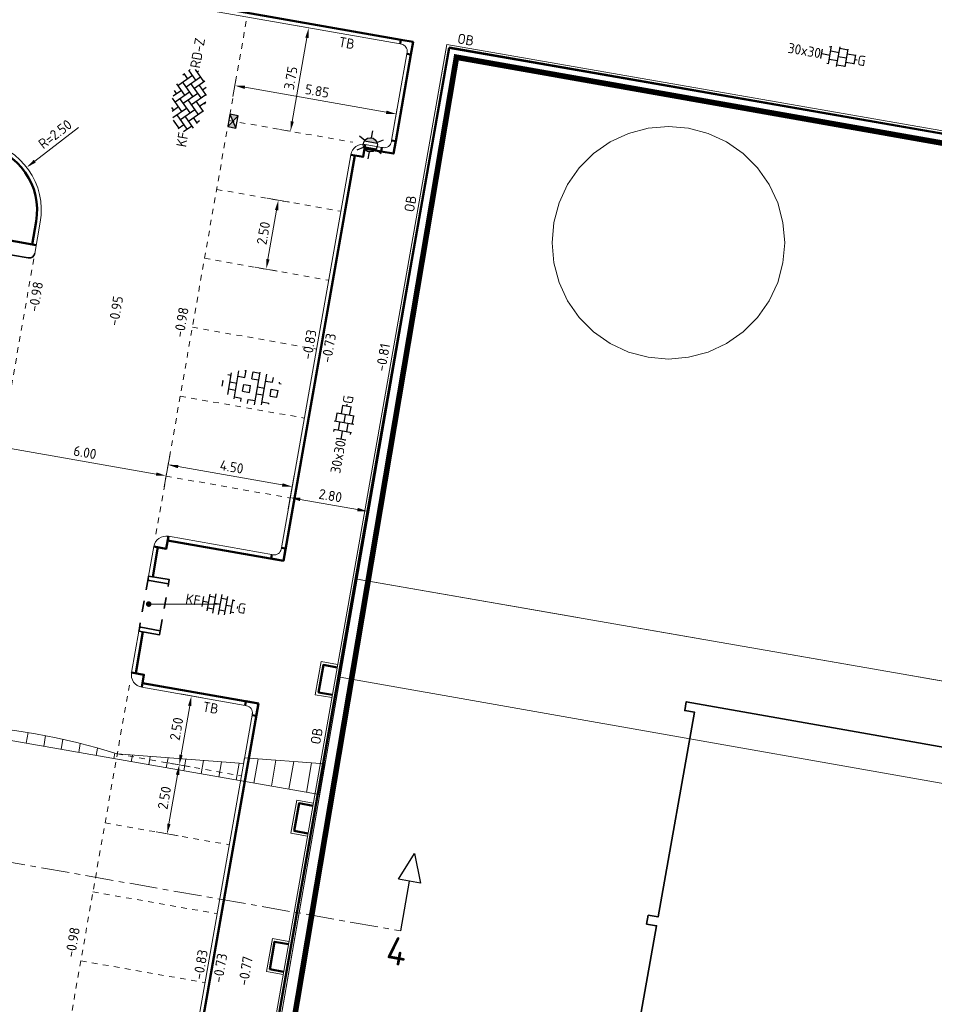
# Model space of a CAD drawing. Header units: metres. Extents: x 2514 to 227642, y 1683 to 852646.
# Tile 81 of 256: x 113617 to 113650, y 426455 to 426490. Entities that reach past the tile are written whole.
import ezdxf
from ezdxf.enums import TextEntityAlignment as Align
from ezdxf.lldxf.tags import DXFTag

# ---------------------------------------------------------------- set-up
doc = ezdxf.new("R2010")
doc.units = ezdxf.units.M
for name, pattern in [('IE-TERREINAFSCHEIDING', [10, 8, -2]), ('VW-1-1_STREEP', [2, 1, -1]), ('XX-CENTER', [8, 5, -1, 1, -1]), ('ZZ-HIDDEN-SO', [4, 2, -2])]:
    doc.linetypes.add(name, pattern=pattern)
doc.layers.get('Defpoints').update_dxf_attribs({"color": 244, "lineweight": 35})
for name, color, linetype, lineweight in [('B-WE-IE-TERREINAFSCHEIDING-G', 252, 'IE-TERREINAFSCHEIDING', 18), ('B-WE-KG-GRENS_PERCEEL-GV', 252, 'KG-PERCEEL', 18), ('B-WE-OG-BEBOUWING-GV', 4, 'Continuous', 35), ('B-WE-OG-TERREIN_CULTUURSCHEIDING-GV', 252, 'Continuous', 18), ('B-WE-VH-VERHARDING_HOUTSNIPPERS-GV', 252, 'Continuous', 18), ('B-WE-VH-VERHARDING_TEGEL-GV', 252, 'Continuous', 18), ('N-WE-IE-MEUBILAIR_WEGMEUBILAIR_LICHTMAST-S', 7, 'Continuous', 25), ('N-WE-KG-WERKGRENS-G', 7, 'XX-CENTER', 35), ('N-WE-RI-HWA_KOLK-S', 150, 'Continuous', 25), ('N-WE-VH-KANTOPSLUITING-T18', 1, 'Continuous', 18), ('N-WE-VH-KANTOPSLUITING_ACHTERKANTBAND-G', 1, 'Continuous', 50), ('N-WE-VH-KANTOPSLUITING_INRITBAND-G', 2, 'Continuous', 35), ('N-WE-VH-KANTOPSLUITING_OPSLUITBAND_100X200-G', 1, 'Continuous', 18), ('N-WE-VH-KANTOPSLUITING_TALUDBAND-G', 2, 'Continuous', 35), ('N-WE-VH-KANTOPSLUITING_TROTTOIRBAND_130 150-G', 2, 'Continuous', 13), ('N-WE-VH-M', 7, 'Continuous', 18), ('N-WE-VH-MATERIAALGRENS-G', 7, 'ZZ-HIDDEN-SO', 35), ('N-WE-VH-NAP-T18', 1, 'Continuous', 18), ('N-WE-VH-VERHARDING_BETONSTRAATSTEEN-S', 1, 'Continuous', 25), ('N-WE-VH-VERHARDING_GRASBETONSTEEN-S', 94, 'Continuous', 25), ('N-WE-VH-VERHARDING_TEGEL-S', 1, 'Continuous', 25), ('N-WE-VH-VERKANTING-G', 252, 'Continuous', 5), ('N-WE-VW-MARKERING_LANGS_STREEP_11_010-G', 7, 'VW-1-1_STREEP', 13), ('X-XX-AL-VERWIJZING-S', 7, 'Continuous', 25), ('X-XX-AL-VERWIJZING_DOORSNEDE-G', 7, 'XX-CENTER', 18)]:
    doc.layers.add(name, color=color, linetype=linetype, lineweight=lineweight)
doc.styles.add('ISO', font='NLCS-ISO.ttf')
doc.styles.add('NLCS-ISO', font='NLCS-ISO.ttf', dxfattribs={"height": 1.8})
doc.styles.add('NLCS-ISO-M200-T18', font='NLCS-ISO.ttf', dxfattribs={"height": 0.36})
doc.styles.get("Standard").update_dxf_attribs({"font": 'romans'})
tags = doc.linetypes.add('KG-PERCEEL', pattern='A,5.5,-2,["P",Standard,S=1.8,R=0,X=-0.5,Y=-0.9],-2,5.5,-2,[5,NLCS.SHX,S=0.75,R=0,X=0,Y=0],-2', length=19).pattern_tags.tags
tags[6] = DXFTag(74, 10)
doc.dimstyles.new('NLCS-M200-T18-PIJL_L2_H1', dxfattribs={"dimscale": 0.2, "dimtxt": 2.5, "dimasz": 1.8, "dimexe": 2, "dimexo": 2, "dimgap": 0.7, "dimtad": 1, "dimzin": 0, "dimdsep": 46, "dimtxsty": 'NLCS-ISO-M200-T18', "dimcen": 0, "dimdle": 2, "dimclrd": 256, "dimclre": 256, "dimclrt": 1, "dimadec": 1, "dimazin": 0, "dimtfac": 1, "dimtdec": 3, "dimtofl": 0, "dimtmove": 0, "dimatfit": 3, "dimfxl": 2, "dimfxlon": 1, "dimtfillclr": 256, "dimtolj": 1, "dimtzin": 0, "dimlwd": -1, "dimlwe": -1, "dimarcsym": 0})

# ---------------------------------------------------------------- blocks, each defined once
blk = doc.blocks.new('SVH-TEGEL_300X300_DUN_HALFST_KL-SO')
for p, q in [((0, -1.78), (0, 1.78)), ((-3.08, 0.75), (-3, 0.75)), ((-3, -0.83), (-3, 0.83)), ((-3, 0), (-1.5, 0)), ((-1.84, 1.5), (-1.5, 1.5)), ((-1.5, -1.6), (-1.5, 1.6)), ((-1.5, 0.75), (0, 0.75)), ((0, 1.5), (1.5, 1.5)), ((0, 0), (1.5, 0)), ((1.5, -1.6), (1.5, 1.6)), ((1.5, 0.75), (3, 0.75)), ((3, -0.83), (3, 0.83)), ((3, 0), (3.39, 0)), ((-3.08, -0.75), (-3, -0.75)), ((-1.84, -1.5), (-1.5, -1.5)), ((-1.5, -0.75), (0, -0.75)), ((0, -1.5), (1.5, -1.5)), ((1.5, -0.75), (3, -0.75))]:
    blk.add_line(p, q)
at = {"style": 'NLCS-ISO'}
blk.add_attdef('FORMAAT', text='', height=1.8, dxfattribs=at).set_placement((-3.18, 0), align=Align.MIDDLE_RIGHT)
blk.add_attdef('KLEUR', text='', height=1.8, dxfattribs=at).set_placement((3.49, 0), align=Align.MIDDLE_LEFT)
at = {"style": 'NLCS-ISO', "flags": 1}
blk.add_attdef('FUNCTIE', text='', height=1.8, dxfattribs=at).set_placement((0.12, -3.58), align=Align.MIDDLE_CENTER)
blk = doc.blocks.new('SVH-BSS_KEIFORMAAT_HALFST_KL-SO')
for p, q in [((-3.15, -1), (-3.15, 0.83)), ((-3.15, 0), (-2.1, 0)), ((-2.1, -1.59), (-2.1, 1.42)), ((-2.1, 1.05), (-1.05, 1.05)), ((-1.05, -1.83), (-1.05, 1.66)), ((-1.05, 0), (0, 0)), ((0, -1.88), (0, 1.71)), ((0, 1.05), (1.05, 1.05)), ((1.05, -1.75), (1.05, 1.58)), ((1.05, 0), (2.1, 0)), ((2.1, -1.4), (2.1, 1.22)), ((2.1, 1.05), (2.41, 1.05)), ((3.15, -0.26), (3.15, 0.09)), ((3.15, 0), (3.16, 0)), ((-2.1, -1.05), (-1.05, -1.05)), ((0, -1.05), (1.05, -1.05)), ((2.1, -1.05), (2.64, -1.05))]:
    blk.add_line(p, q)
at = {"style": 'NLCS-ISO'}
blk.add_attdef('FORMAAT', text='', height=1.8, dxfattribs=at).set_placement((-3.62, -0.09), align=Align.MIDDLE_RIGHT)
blk.add_attdef('KLEUR', text='', height=1.8, dxfattribs=at).set_placement((3.17, -0.09), align=Align.MIDDLE_LEFT)
at = {"style": 'NLCS-ISO', "flags": 1}
blk.add_attdef('FUNCTIE', text='', height=1.8, dxfattribs=at).set_placement((0.12, -3.58), align=Align.MIDDLE_CENTER)
blk = doc.blocks.new('*D38')
at = {"layer": 'Defpoints', "color": 0, "transparency": 16777216}
for p in [(113627.489, 426489.45), (113627.715, 426489.41), (113627.065, 426485.717)]:
    blk.add_point(p, dxfattribs=at)
at = {"layer": 'N-WE-VH-M', "transparency": 16777216}
for p, q in [((113627.489, 426489.45), (113627.095, 426489.52)), ((113626.901, 426486.112), (113627.427, 426489.096)), ((113626.839, 426485.757), (113626.445, 426485.826))]:
    blk.add_line(p, q, dxfattribs=at)
for points in [[(113627.368, 426489.106), (113627.486, 426489.085), (113627.489, 426489.45)], [(113626.842, 426486.122), (113626.96, 426486.101), (113626.839, 426485.757)]]:
    blk.add_solid(points, dxfattribs=at)
at = {"layer": 'N-WE-VH-M', "transparency": 16777216, "insert": (113626.849, 426487.659), "char_height": 0.36, "attachment_point": 5, "rotation": 80.0136, "style": 'NLCS-ISO-M200-T18'}
blk.add_mtext('\\A1;3.75', dxfattribs=at)
blk = doc.blocks.new('*D39')
at = {"layer": 'Defpoints', "color": 0, "transparency": 16777216}
for p in [(113624.961, 426487.992), (113624.854, 426487.389), (113630.722, 426486.977)]:
    blk.add_point(p, dxfattribs=at)
at = {"layer": 'N-WE-VH-M', "transparency": 16777216}
for p, q in [((113624.891, 426487.598), (113624.785, 426486.995)), ((113630.261, 426486.437), (113625.209, 426487.327)), ((113630.653, 426486.583), (113630.546, 426485.981))]:
    blk.add_line(p, q, dxfattribs=at)
for points in [[(113625.219, 426487.386), (113625.199, 426487.268), (113624.854, 426487.389)], [(113630.272, 426486.496), (113630.251, 426486.378), (113630.616, 426486.375)]]:
    blk.add_solid(points, dxfattribs=at)
at = {"layer": 'N-WE-VH-M', "transparency": 16777216, "insert": (113627.791, 426487.197), "char_height": 0.36, "attachment_point": 5, "rotation": 350.0136, "style": 'NLCS-ISO-M200-T18'}
blk.add_mtext('\\A1;5.85', dxfattribs=at)
blk = doc.blocks.new('*D357')
at = {"layer": 'Defpoints', "color": 0, "transparency": 16777216}
for p in [(113616.648, 426475.388), (113622.749, 426475.437), (113622.399, 426473.453)]:
    blk.add_point(p, dxfattribs=at)
at = {"layer": 'N-WE-VH-M', "transparency": 16777216}
for p, q in [((113616.56, 426474.888), (113616.421, 426474.1)), ((113616.845, 426474.431), (113622.045, 426473.516)), ((113622.469, 426473.847), (113622.33, 426473.059))]:
    blk.add_line(p, q, dxfattribs=at)
for points in [[(113616.855, 426474.49), (113616.834, 426474.372), (113616.49, 426474.494)], [(113622.055, 426473.575), (113622.034, 426473.456), (113622.399, 426473.453)]]:
    blk.add_solid(points, dxfattribs=at)
at = {"layer": 'N-WE-VH-M', "color": 1, "transparency": 16777216, "insert": (113619.5, 426474.288), "char_height": 0.36, "attachment_point": 5, "rotation": 350.0136, "style": 'NLCS-ISO-M200-T18'}
blk.add_mtext('\\A1;6.00', dxfattribs=at)
blk = doc.blocks.new('*D358')
at = {"layer": 'Defpoints', "color": 0, "transparency": 16777216}
for p in [(113622.819, 426475.831), (113627.251, 426475.051), (113626.902, 426473.067)]:
    blk.add_point(p, dxfattribs=at)
at = {"layer": 'N-WE-VH-M', "transparency": 16777216}
for p, q in [((113622.539, 426474.241), (113622.401, 426473.453)), ((113622.824, 426473.785), (113626.547, 426473.129)), ((113626.971, 426473.461), (113626.832, 426472.673))]:
    blk.add_line(p, q, dxfattribs=at)
for points in [[(113622.835, 426473.844), (113622.814, 426473.726), (113622.47, 426473.847)], [(113626.558, 426473.188), (113626.537, 426473.07), (113626.902, 426473.067)]]:
    blk.add_solid(points, dxfattribs=at)
at = {"layer": 'N-WE-VH-M', "color": 1, "transparency": 16777216, "insert": (113624.741, 426473.772), "char_height": 0.36, "attachment_point": 5, "rotation": 350.0136, "style": 'NLCS-ISO-M200-T18'}
blk.add_mtext('\\A1;4.50', dxfattribs=at)
blk = doc.blocks.new('*D359')
at = {"layer": 'Defpoints', "color": 0, "transparency": 16777216}
for p in [(113627.18, 426474.657), (113629.988, 426474.455), (113629.589, 426472.187)]:
    blk.add_point(p, dxfattribs=at)
at = {"layer": 'N-WE-VH-M', "transparency": 16777216}
for p, q in [((113626.9, 426473.067), (113626.762, 426472.279)), ((113627.186, 426472.61), (113629.234, 426472.25)), ((113629.658, 426472.581), (113629.519, 426471.793))]:
    blk.add_line(p, q, dxfattribs=at)
for points in [[(113627.196, 426472.669), (113627.175, 426472.551), (113626.831, 426472.673)], [(113629.245, 426472.309), (113629.224, 426472.191), (113629.589, 426472.187)]]:
    blk.add_solid(points, dxfattribs=at)
at = {"layer": 'N-WE-VH-M', "color": 1, "transparency": 16777216, "insert": (113628.265, 426472.745), "char_height": 0.36, "attachment_point": 5, "rotation": 350.0136, "style": 'NLCS-ISO-M200-T18'}
blk.add_mtext('\\A1;2.80', dxfattribs=at)
blk = doc.blocks.new('*D640')
at = {"layer": 'Defpoints', "color": 0, "transparency": 16777216}
for p in [(113624.202, 426483.683), (113626.405, 426483.295), (113623.768, 426481.221)]:
    blk.add_point(p, dxfattribs=at)
at = {"layer": 'N-WE-VH-M', "transparency": 16777216}
for p, q in [((113626.011, 426483.364), (113626.799, 426483.226)), ((113626.034, 426481.187), (113626.343, 426482.94)), ((113625.578, 426480.902), (113626.366, 426480.763))]:
    blk.add_line(p, q, dxfattribs=at)
for points in [[(113626.284, 426482.951), (113626.402, 426482.93), (113626.405, 426483.295)], [(113625.975, 426481.198), (113626.093, 426481.177), (113625.972, 426480.833)]]:
    blk.add_solid(points, dxfattribs=at)
at = {"layer": 'N-WE-VH-M', "color": 1, "transparency": 16777216, "insert": (113625.873, 426482.119), "char_height": 0.36, "attachment_point": 5, "rotation": 80.0136, "style": 'NLCS-ISO-M200-T18'}
blk.add_mtext('\\A1;2.50', dxfattribs=at)
blk = doc.blocks.new('N-SRI-KOLK_STRAAT_450X300-SO')
h = blk.add_hatch(color=256)
h.dxf.hatch_style = 1
h.paths.add_polyline_path([(0, 0.75), (-1.125, 1.5), (-1.125, 0)])
h.paths.add_polyline_path([(1.125, 1.5), (0, 0.75), (1.125, 0)])
for p, q in [((-1.125, 0), (1.125, 1.5)), ((1.125, 0), (-1.125, 1.5))]:
    blk.add_line(p, q)
at = {"flags": 128}
blk.add_lwpolyline([(-1.125, 0), (1.125, 0), (1.125, 1.5), (-1.125, 1.5)], close=True, dxfattribs=at)
blk = doc.blocks.new('hoekblok inw. 25')
at = {"layer": 'N-WE-VH-KANTOPSLUITING_ACHTERKANTBAND-G', "ltscale": 0.2, "flags": 128}
blk.add_lwpolyline([(-0.45, 0.15), (-0.45, 0), (0, 0), (0, 0.45), (-0.15, 0.45)], dxfattribs=at)
at = {"layer": 'N-WE-VH-KANTOPSLUITING_TROTTOIRBAND_130 150-G', "ltscale": 0.2, "flags": 128}
blk.add_lwpolyline([(-0.15, 0.45), (-0.15, 0.4, -0.414214), (-0.4, 0.15), (-0.45, 0.15)], format="xyb", dxfattribs=at)
blk = doc.blocks.new('*D542')
at = {"layer": 'Defpoints', "color": 0, "ltscale": 0.2, "transparency": 16777216}
for p in [(113617.419, 426484.469), (113615.44, 426482.941)]:
    blk.add_point(p, dxfattribs=at)
at = {"layer": 'N-WE-VH-M', "ltscale": 0.2, "transparency": 16777216}
blk.add_line((113619.265, 426485.894), (113617.704, 426484.689), dxfattribs=at)
blk.add_solid([(113617.668, 426484.736), (113617.741, 426484.641), (113617.419, 426484.469)], dxfattribs=at)
at = {"layer": 'N-WE-VH-M', "color": 1, "ltscale": 0.2, "transparency": 16777216, "insert": (113618.432, 426485.655), "char_height": 0.36, "attachment_point": 5, "rotation": 37.6703, "style": 'NLCS-ISO-M200-T18'}
blk.add_mtext('\\A1;R=2.50', dxfattribs=at)
blk = doc.blocks.new('SAL-VERWIJZING_DOORSNEDE_BOVEN-SO')
for p, q in [((-2, 9), (0, 14)), ((0, 14), (2, 9)), ((2, 9), (-2, 9)), ((0, 0), (0, 9))]:
    blk.add_line(p, q)
at = {"lineweight": 50, "style": 'NLCS-ISO'}
blk.add_attdef('...', text='', height=5, dxfattribs=at).set_placement((-0.05, -1.19), align=Align.TOP_CENTER)
blk = doc.blocks.new('*D755')
at = {"layer": 'Defpoints', "color": 0, "transparency": 16777216}
for p in [(113621.779, 426465.86), (113623.301, 426465.592), (113621.346, 426463.398)]:
    blk.add_point(p, dxfattribs=at)
at = {"layer": 'N-WE-VH-M', "transparency": 16777216}
for p, q in [((113622.907, 426465.662), (113623.695, 426465.523)), ((113622.93, 426463.485), (113623.239, 426465.238)), ((113622.474, 426463.2), (113623.261, 426463.061))]:
    blk.add_line(p, q, dxfattribs=at)
for points in [[(113623.179, 426465.248), (113623.298, 426465.227), (113623.301, 426465.592)], [(113622.871, 426463.495), (113622.989, 426463.474), (113622.867, 426463.13)]]:
    blk.add_solid(points, dxfattribs=at)
at = {"layer": 'N-WE-VH-M', "color": 1, "transparency": 16777216, "insert": (113622.769, 426464.417), "char_height": 0.36, "attachment_point": 5, "rotation": 80.0136, "style": 'NLCS-ISO-M200-T18'}
blk.add_mtext('\\A1;2.50', dxfattribs=at)
blk = doc.blocks.new('*D754')
at = {"layer": 'Defpoints', "color": 0, "transparency": 16777216}
for p in [(113621.346, 426463.398), (113622.867, 426463.13), (113620.912, 426460.936)]:
    blk.add_point(p, dxfattribs=at)
at = {"layer": 'N-WE-VH-M', "transparency": 16777216}
for p, q in [((113622.474, 426463.2), (113623.261, 426463.061)), ((113622.496, 426461.023), (113622.805, 426462.776)), ((113622.04, 426460.738), (113622.828, 426460.599))]:
    blk.add_line(p, q, dxfattribs=at)
for points in [[(113622.746, 426462.786), (113622.864, 426462.765), (113622.867, 426463.13)], [(113622.437, 426461.033), (113622.555, 426461.012), (113622.434, 426460.668)]]:
    blk.add_solid(points, dxfattribs=at)
at = {"layer": 'N-WE-VH-M', "color": 1, "transparency": 16777216, "insert": (113622.336, 426461.955), "char_height": 0.36, "attachment_point": 5, "rotation": 80.0136, "style": 'NLCS-ISO-M200-T18'}
blk.add_mtext('\\A1;2.50', dxfattribs=at)
blk = doc.blocks.new('SVH-GRASBETONSTEEN_01-SO')
at = {"ltscale": 0.1}
for p, q in [((-4.25, -1.97), (-4.25, 1.97)), ((-3, -2.52), (-3, 2.52)), ((-1.98, 2.79), (-1.75, 2.79)), ((-1.75, 1.54), (-1.75, 2.79)), ((-0.5, 2.79), (0.75, 2.79)), ((-0.5, 1.54), (-0.5, 2.79)), ((0.75, -2.95), (0.75, 2.95)), ((2, -2.78), (2, 2.78)), ((3.25, 1.54), (3.25, 2.43)), ((4.5, 1.54), (4.5, 1.8)), ((-5.63, 0.29), (-5.5, 0.29)), ((-5.5, -0.71), (-5.5, 0.29)), ((-4.84, 1.54), (-4.25, 1.54)), ((-4.25, 0.29), (-3, 0.29)), ((-3, 1.54), (-1.75, 1.54)), ((-1.75, 0.29), (-0.5, 0.29)), ((-1.75, -0.96), (-1.75, 0.29)), ((-0.5, 1.54), (0.75, 1.54)), ((-0.5, -0.96), (-0.5, 0.29)), ((0.75, 0.29), (2, 0.29)), ((2, 1.54), (3.25, 1.54)), ((3.25, 0.29), (4.5, 0.29)), ((3.25, -0.96), (3.25, 0.29)), ((4.5, 1.54), (4.84, 1.54)), ((4.5, -0.96), (4.5, 0.29)), ((-4.25, -0.96), (-3, -0.96)), ((-1.75, -0.96), (-0.5, -0.96)), ((0.75, -0.96), (2, -0.96)), ((3.25, -0.96), (4.5, -0.96)), ((-3, -2.21), (-1.75, -2.21)), ((-1.75, -2.83), (-1.75, -2.21)), ((-0.5, -2.21), (0.75, -2.21)), ((-0.5, -2.96), (-0.5, -2.21)), ((2, -2.21), (3.25, -2.21)), ((3.25, -2.43), (3.25, -2.21))]:
    blk.add_line(p, q, dxfattribs=at)
at = {"style": 'NLCS-ISO', "flags": 1}
blk.add_attdef('FUNCTIE', text='', height=1.8, dxfattribs=at).set_placement((0.12, -3.58), align=Align.MIDDLE_CENTER)
blk = doc.blocks.new('N-SIE-WEG_LICHTMAST-SO')
h = blk.add_hatch(color=256)
h.paths.add_polyline_path([(1.16, 0.5, 0.658505), (-1.16, 0.5)])
h.paths.add_polyline_path([(-1.16, -0.5, 0.658505), (1.16, -0.5)])
at = {"flags": 128}
for points in [[(0, 1.27), (0, 2.53)], [(-2.19, 1.27), (-1.1, 0.63)], [(-1.16, 0.5), (1.16, 0.5)], [(1.1, 0.63), (2.19, 1.27)], [(-2.19, -1.27), (-1.1, -0.63)], [(-1.16, -0.5), (1.16, -0.5)], [(0, -1.27), (0, -2.53)], [(2.19, -1.27), (1.1, -0.63)]]:
    blk.add_lwpolyline(points, dxfattribs=at)
at = {"ltscale": 0.5}
blk.add_circle((0, 0), 1.27, dxfattribs=at)
at = {"style": 'NLCS-ISO'}
blk.add_attdef('TYPE', text='', height=1.8, dxfattribs=at).set_placement((0, 2.53), align=Align.BOTTOM_CENTER)
blk = doc.blocks.new('SVH-BSS_KEIFORMAAT_KEPER-SO')
at = {"ltscale": 0.1}
for p, q in [((-5.2, 0.74), (-4.03, 1.91)), ((-3.6, 2.11), (-1.48, 0)), ((-2.48, 2.48), (-1.48, 1.48)), ((-2.23, 0.74), (-0.21, 2.76)), ((-2.23, 2.23), (-1.85, 2.61)), ((-0.74, 2.23), (1.48, 0)), ((0.22, 2.75), (1.48, 1.48)), ((0.74, 2.23), (1.2, 2.68)), ((0.74, 0.74), (2.45, 2.45)), ((2.23, 2.23), (4.45, 0)), ((-5.34, 0.88), (-4.45, 0)), ((-5.2, -0.74), (-2.97, 1.48)), ((-4.81, -1.84), (-2.97, 0)), ((-4.56, 1.6), (-4.45, 1.48)), ((-3.71, 0.74), (-1.48, -1.48)), ((-2.23, -0.74), (0, 1.48)), ((-2.23, -2.23), (0, 0)), ((-0.74, 0.74), (1.48, -1.48)), ((0.74, -0.74), (2.97, 1.48)), ((0.74, -2.23), (2.97, 0)), ((2.23, 0.74), (4.45, -1.48)), ((3.71, 0.74), (4.5, 1.53)), ((3.71, -0.74), (5.25, 0.79)), ((4.22, 1.72), (4.45, 1.48)), ((5.2, 0.74), (5.39, 0.55)), ((-5.73, -0.2), (-4.45, -1.48)), ((-3.89, -2.41), (-2.97, -1.48)), ((-3.71, -0.74), (-1.48, -2.97)), ((-1.59, -3.08), (0, -1.48)), ((-0.74, -0.74), (1.48, -2.97)), ((1.36, -3.09), (2.97, -1.48)), ((2.23, -0.74), (3.84, -2.36)), ((3.71, -2.23), (5.57, -0.37)), ((5.2, -0.74), (5.41, -0.95)), ((-3.71, -2.23), (-3.27, -2.67)), ((-0.74, -2.23), (0.21, -3.18)), ((-0.22, -3.19), (0, -2.97)), ((2.23, -2.23), (2.78, -2.78))]:
    blk.add_line(p, q, dxfattribs=at)
at = {"style": 'NLCS-ISO'}
blk.add_attdef('FORMAAT', text='', height=1.8, dxfattribs=at).set_placement((-5.83, -0.22), align=Align.MIDDLE_RIGHT)
blk.add_attdef('KLEUR', text='', height=1.8, dxfattribs=at).set_placement((5.82, -0.22), align=Align.MIDDLE_LEFT)
at = {"style": 'NLCS-ISO', "flags": 1}
blk.add_attdef('FUNCTIE', text='', height=1.8, dxfattribs=at).set_placement((0.12, -3.58), align=Align.MIDDLE_CENTER)

msp = doc.modelspace()

# ---------------------------------------------------------------- hatches: boundary and pattern name
at = {"layer": 'N-WE-VH-VERKANTING-G', "ltscale": 0.2}
h = msp.add_hatch(dxfattribs=at)
h.set_pattern_fill('ANSI31', color=256, scale=0.2, angle=45)
h.set_pattern_definition([(80.05005, (113662.62477, 426390.9574), (-0.625449, 0.1097203), [])])
edge = h.paths.add_edge_path()
edge.add_arc((113581.531, 426448.248), 22.028, 72.2408, 87.8958, ccw=False)
edge.add_line((113588.25, 426469.226), (113592.759, 426468.886))
edge.add_line((113592.759, 426468.886), (113592.793, 426469.083))
edge.add_line((113592.793, 426469.083), (113593.737, 426469.013))
edge.add_line((113593.737, 426469.013), (113594.665, 426468.753))
edge.add_line((113594.665, 426468.753), (113594.631, 426468.556))
edge.add_line((113594.631, 426468.556), (113598.984, 426467.33))
edge.add_arc((113598.176, 426445.317), 22.028, 72.2408, 87.8958, ccw=False)
edge.add_line((113604.894, 426466.295), (113609.403, 426465.955))
edge.add_line((113609.403, 426465.955), (113609.438, 426466.152))
edge.add_line((113609.438, 426466.152), (113609.934, 426466.115))
edge.add_line((113609.934, 426466.115), (113610.422, 426465.979))
edge.add_line((113610.422, 426465.979), (113610.388, 426465.782))
edge.add_line((113610.388, 426465.782), (113614.741, 426464.555))
edge.add_arc((113613.933, 426442.542), 22.028, 72.2408, 87.8958, ccw=False)
edge.add_line((113620.652, 426463.52), (113625.161, 426463.181))
edge.add_line((113625.161, 426463.181), (113625.196, 426463.378))
edge.add_line((113625.196, 426463.378), (113628.071, 426463.165))
edge.add_line((113628.071, 426463.165), (113627.88, 426462.067))
edge.add_line((113627.88, 426462.067), (113574.586, 426471.399))
edge.add_line((113574.586, 426471.399), (113574.793, 426472.587))
edge.add_line((113574.793, 426472.587), (113578.02, 426471.684))
edge.add_line((113578.02, 426471.684), (113577.986, 426471.487))
edge.add_line((113577.986, 426471.487), (113582.34, 426470.261))

# ---------------------------------------------------------------- linework, layer by layer
at = {"layer": 'B-WE-IE-TERREINAFSCHEIDING-G'}
msp.add_lwpolyline([(113629.217, 426469.76), (113691.813, 426458.878)], dxfattribs=at)
at = {"layer": 'B-WE-KG-GRENS_PERCEEL-GV', "ltscale": 0.2}
msp.add_lwpolyline([(113618.762, 426409.617), (113628.609, 426466.262), (113691.254, 426455.211), (113681.474, 426398.683)], dxfattribs=at)
at = {"layer": 'B-WE-OG-BEBOUWING-GV'}
msp.add_lwpolyline([(113674.824, 426459.403), (113640.977, 426465.385), (113640.921, 426465.07), (113641.269, 426465.008), (113639.969, 426457.699), (113639.615, 426457.761), (113639.559, 426457.446), (113639.913, 426457.383), (113635.897, 426434.803), (113635.542, 426434.863), (113635.489, 426434.548), (113638.479, 426434.043), (113638.254, 426432.661), (113637.188, 426432.835), (113634.123, 426426.363), (113641.458, 426422.895), (113643.28, 426426.788), (113645.081, 426425.942), (113644.358, 426424.404), (113651.104, 426421.236)], dxfattribs=at)
at = {"layer": 'B-WE-OG-TERREIN_CULTUURSCHEIDING-GV'}
for points in [[(113632.522, 426488.772), (113629.217, 426469.76), (113666.028, 426463.361), (113660.908, 426466.599), (113657.372, 426468.919), (113653.505, 426471.792), (113652.179, 426473.45), (113652.731, 426474.886), (113653.947, 426474.334), (113661.129, 426470.356), (113667.649, 426467.041), (113674.61, 426464.831), (113680.577, 426464.058), (113684.444, 426465.163), (113686.102, 426466.82), (113687.207, 426470.356), (113688.422, 426474.665), (113688.835, 426478.938)], [(113639.614, 426477.686), (113638.915, 426477.874), (113638.258, 426478.18), (113637.665, 426478.595), (113637.153, 426479.107), (113636.737, 426479.701), (113636.431, 426480.357), (113636.244, 426481.057), (113636.181, 426481.778), (113636.244, 426482.5), (113636.431, 426483.199), (113636.738, 426483.856), (113637.153, 426484.449), (113637.665, 426484.961), (113638.258, 426485.376), (113638.915, 426485.682), (113639.614, 426485.87), (113640.336, 426485.933), (113641.058, 426485.87), (113641.757, 426485.682), (113642.414, 426485.376), (113643.007, 426484.961), (113643.519, 426484.449), (113643.934, 426483.855), (113644.24, 426483.199), (113644.428, 426482.499), (113644.491, 426481.778), (113644.428, 426481.056), (113644.24, 426480.357), (113643.934, 426479.7), (113643.519, 426479.107), (113643.007, 426478.595), (113642.413, 426478.179), (113641.757, 426477.873), (113641.057, 426477.686), (113640.336, 426477.623)]]:
    msp.add_lwpolyline(points, close=True, dxfattribs=at)
at = {"layer": 'B-WE-VH-VERHARDING_HOUTSNIPPERS-GV'}
msp.add_lwpolyline([(113640.336, 426485.933), (113639.614, 426485.87), (113638.915, 426485.682), (113638.258, 426485.376), (113637.665, 426484.961), (113637.153, 426484.449), (113636.738, 426483.856), (113636.431, 426483.199), (113636.244, 426482.5), (113636.181, 426481.778), (113636.244, 426481.057), (113636.431, 426480.357), (113636.737, 426479.701), (113637.153, 426479.107), (113637.665, 426478.595), (113638.258, 426478.18), (113638.915, 426477.874), (113639.614, 426477.686), (113640.336, 426477.623), (113641.057, 426477.686), (113641.757, 426477.873), (113642.413, 426478.179), (113643.007, 426478.595), (113643.519, 426479.107), (113643.934, 426479.7), (113644.24, 426480.357), (113644.428, 426481.056), (113644.491, 426481.778), (113644.428, 426482.499), (113644.24, 426483.199), (113643.934, 426483.855), (113643.519, 426484.449), (113643.007, 426484.961), (113642.414, 426485.376), (113641.757, 426485.682), (113641.058, 426485.87)], close=True, dxfattribs=at)
at = {"layer": 'B-WE-VH-VERHARDING_TEGEL-GV'}
msp.add_lwpolyline([(113629.217, 426469.76), (113620.509, 426419.67), (113626.169, 426418.681), (113626.827, 426417.747), (113626.018, 426413.091), (113672.559, 426404.967), (113675.728, 426406.888), (113676.173, 426410.512), (113683.298, 426409.226), (113691.148, 426454.601), (113691.812, 426458.877), (113666.028, 426463.361)], close=True, dxfattribs=at)
msp.add_lwpolyline([(113651.104, 426421.236), (113644.358, 426424.404), (113645.081, 426425.942), (113643.28, 426426.788), (113641.458, 426422.895), (113640.502, 426421.458), (113633.528, 426424.751), (113634.123, 426426.363), (113637.188, 426432.835), (113638.254, 426432.661), (113638.479, 426434.043), (113635.489, 426434.548), (113635.542, 426434.863), (113635.897, 426434.803), (113639.913, 426457.383), (113639.559, 426457.446), (113639.615, 426457.761), (113639.969, 426457.699), (113641.269, 426465.008), (113640.921, 426465.07), (113640.977, 426465.385), (113674.824, 426459.403)], dxfattribs=at)
at = {"layer": 'N-WE-KG-WERKGRENS-G', "ltscale": 0.5, "const_width": 0.2, "flags": 128}
msp.add_lwpolyline([(113623.318, 426432.397), (113632.767, 426488.402), (113689.623, 426478.353), (113690.125, 426481.193), (113694.02, 426480.505), (113696.532, 426477.085), (113693.773, 426460.353), (113691.888, 426460.663), (113681.127, 426399.349), (113619.169, 426409.905)], close=True, dxfattribs=at)
at = {"layer": 'N-WE-VH-KANTOPSLUITING_ACHTERKANTBAND-G', "ltscale": 0.2}
for p, q in [((113618.578, 426409.649), (113632.505, 426488.743)), ((113632.505, 426488.743), (113689.001, 426478.891)), ((113617.759, 426481.691), (113613.621, 426482.42)), ((113617.755, 426482.534), (113617.611, 426481.717))]:
    msp.add_line(p, q, dxfattribs=at)
for points in [[(113630.776, 426489.024), (113593.622, 426495.566)], [(113631.143, 426488.503), (113630.598, 426485.401)], [(113628.989, 426484.922), (113629.432, 426484.844), (113629.51, 426485.287)], [(113622.451, 426471.147), (113626.588, 426470.418), (113629.137, 426484.896)], [(113630.078, 426485.035), (113629.484, 426485.139)], [(113621.956, 426470.929), (113622.4, 426470.851), (113622.477, 426471.294), (113622.477, 426471.294)], [(113621.918, 426469.849), (113622.104, 426470.903)], [(113621.311, 426466.4), (113621.571, 426467.879)], [(113621.163, 426466.425), (113621.163, 426466.426), (113621.606, 426466.348), (113621.528, 426465.905)], [(113613.699, 426421.439), (113617.835, 426420.71), (113625.691, 426465.324), (113621.554, 426466.052)]]:
    msp.add_lwpolyline(points, dxfattribs=at)
at = {"layer": 'N-WE-VH-KANTOPSLUITING_ACHTERKANTBAND-G', "ltscale": 0.2, "flags": 128}
for points in [[(113628.334, 426465.629), (113627.841, 426465.716), (113628.015, 426466.701), (113628.507, 426466.614)], [(113627.463, 426460.686), (113626.971, 426460.773), (113627.144, 426461.758), (113627.637, 426461.671)], [(113626.593, 426455.743), (113626.1, 426455.83), (113626.274, 426456.814), (113626.766, 426456.728)]]:
    msp.add_lwpolyline(points, dxfattribs=at)
at = {"layer": 'N-WE-VH-KANTOPSLUITING_ACHTERKANTBAND-G', "ltscale": 0.2}
msp.add_arc((113615.44, 426482.941), 2.35, 350.0136, 80.0136, dxfattribs=at)
at = {"layer": 'N-WE-VH-KANTOPSLUITING_INRITBAND-G', "ltscale": 0.2, "flags": 128}
for points in [[(113622.483, 426469.597), (113621.794, 426469.718, -0.414214), (113621.753, 426469.776), (113621.77, 426469.875), (113622.509, 426469.745)], [(113622.188, 426467.923), (113621.499, 426468.044, 0.414214), (113621.441, 426468.004), (113621.424, 426467.905), (113622.162, 426467.775)]]:
    msp.add_lwpolyline(points, format="xyb", close=True, dxfattribs=at)
at = {"layer": 'N-WE-VH-KANTOPSLUITING_OPSLUITBAND_100X200-G', "ltscale": 0.2}
for p, q in [((113618.462, 426409.568), (113632.424, 426488.859)), ((113632.424, 426488.859), (113688.919, 426479.006))]:
    msp.add_line(p, q, dxfattribs=at)
at = {"layer": 'N-WE-VH-KANTOPSLUITING_OPSLUITBAND_100X200-G', "ltscale": 0.2, "flags": 128}
for points in [[(113628.316, 426465.531), (113627.725, 426465.635), (113627.934, 426466.817), (113628.524, 426466.713)], [(113627.446, 426460.588), (113626.855, 426460.692), (113627.063, 426461.873), (113627.654, 426461.769)], [(113626.575, 426455.644), (113625.985, 426455.748), (113626.193, 426456.93), (113626.784, 426456.826)]]:
    msp.add_lwpolyline(points, dxfattribs=at)
at = {"layer": 'N-WE-VH-KANTOPSLUITING_TALUDBAND-G', "ltscale": 0.1}
msp.add_line((113617.475, 426481.234), (113613.464, 426481.94), dxfattribs=at)
at = {"layer": 'N-WE-VH-KANTOPSLUITING_TALUDBAND-G', "ltscale": 0.2}
msp.add_arc((113617.51, 426481.431), 0.2, 260.0136, 350.0136, dxfattribs=at)
at = {"layer": 'N-WE-VH-KANTOPSLUITING_TROTTOIRBAND_130 150-G', "ltscale": 0.2}
for p, q in [((113630.751, 426488.876), (113593.596, 426495.418)), ((113630.449, 426485.427), (113630.995, 426488.528)), ((113629.51, 426485.287), (113630.103, 426485.183)), ((113617.903, 426482.508), (113617.707, 426481.396))]:
    msp.add_line(p, q, dxfattribs=at)
for points in [[(113626.518, 426470.887), (113628.989, 426484.922)], [(113617.765, 426421.179), (113625.477, 426464.978)]]:
    msp.add_lwpolyline(points, dxfattribs=at)
for points in [[(113621.77, 426469.875), (113621.956, 426470.929, -0.414214), (113622.477, 426471.294), (113626.233, 426470.633)], [(113625.222, 426465.254), (113621.528, 426465.905, -0.414214), (113621.163, 426466.426), (113621.424, 426467.905)]]:
    msp.add_lwpolyline(points, format="xyb", dxfattribs=at)
for centre, radius, start, end in [((113615.44, 426482.941), 2.5, 350.0136, 80.0136), ((113629.432, 426484.844), 0.45, 80.0136, 170.0136)]:
    msp.add_arc(centre, radius, start, end, dxfattribs=at)
at = {"layer": 'N-WE-VH-MATERIAALGRENS-G', "ltscale": 0.2}
msp.add_line((113622.188, 426467.923), (113622.483, 426469.597), dxfattribs=at)
at = {"layer": 'N-WE-VH-MATERIAALGRENS-G', "ltscale": 0.2, "flags": 128}
msp.add_lwpolyline([(113621.753, 426469.776), (113621.441, 426468.004)], dxfattribs=at)
at = {"layer": 'N-WE-VH-VERKANTING-G', "ltscale": 0.2, "flags": 128}
msp.add_lwpolyline([(113614.741, 426464.555, -0.068414), (113620.652, 426463.52), (113625.161, 426463.181), (113625.196, 426463.378), (113628.071, 426463.165), (113627.88, 426462.067), (113574.586, 426471.399)], format="xyb", dxfattribs=at)
at = {"layer": 'N-WE-VW-MARKERING_LANGS_STREEP_11_010-G', "ltscale": 0.2}
for p, q in [((113622.034, 426471.372), (113625.286, 426489.838)), ((113624.635, 426486.145), (113629.067, 426485.365)), ((113624.202, 426483.683), (113628.634, 426482.903)), ((113607.926, 426425.85), (113617.707, 426481.396)), ((113623.768, 426481.221), (113628.2, 426480.44)), ((113623.335, 426478.759), (113627.767, 426477.978)), ((113622.901, 426476.297), (113627.333, 426475.516)), ((113622.397, 426473.441), (113626.829, 426472.66)), ((113613.281, 426421.664), (113621.085, 426465.983)), ((113620.652, 426463.52), (113625.083, 426462.74)), ((113620.218, 426461.058), (113624.65, 426460.278)), ((113619.784, 426458.596), (113624.216, 426457.816)), ((113619.351, 426456.134), (113623.783, 426455.354))]:
    msp.add_line(p, q, dxfattribs=at)
at = {"layer": 'X-XX-AL-VERWIJZING_DOORSNEDE-G', "ltscale": 0.2, "flags": 128}
msp.add_lwpolyline([(113569.091, 426468.025), (113630.778, 426457.203)], dxfattribs=at)

# ---------------------------------------------------------------- block references
at = {"ltscale": 0.2, "rotation": 80.16507560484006}
for p in [(113631.22, 426488.946), (113625.691, 426465.324)]:
    msp.add_blockref('hoekblok inw. 25', p, dxfattribs=at)
at = {"ltscale": 0.2, "xscale": -1, "rotation": 80.16507562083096}
msp.add_blockref('hoekblok inw. 25', (113630.521, 426484.958), dxfattribs=at)
at = {"rotation": 350.0711433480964}
msp.add_blockref('hoekblok inw. 25', (113626.588, 426470.418), dxfattribs=at)
at = {"layer": 'N-WE-IE-MEUBILAIR_WEGMEUBILAIR_LICHTMAST-S', "xscale": 0.2, "yscale": 0.2, "zscale": 0.2, "rotation": 350.1566500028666}
msp.add_blockref('N-SIE-WEG_LICHTMAST-SO', (113629.69, 426485.273), dxfattribs=at)
at = {"layer": 'N-WE-RI-HWA_KOLK-S', "ltscale": 0.2, "xscale": 0.2, "yscale": 0.2, "zscale": 0.2, "rotation": 260.01356215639}
msp.add_blockref('N-SRI-KOLK_STRAAT_450X300-SO', (113624.635, 426486.145), dxfattribs=at)
at = {"layer": 'N-WE-VH-VERHARDING_BETONSTRAATSTEEN-S', "xscale": 0.2, "yscale": 0.2, "zscale": 0.2, "rotation": 80.01356215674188}
msp.add_blockref('SVH-BSS_KEIFORMAAT_KEPER-SO', (113623.182, 426486.88), dxfattribs=at).add_auto_attribs({'FORMAAT': 'KF', 'KLEUR': 'RD-Z'})
at = {"layer": 'N-WE-VH-VERHARDING_BETONSTRAATSTEEN-S', "ltscale": 0.2, "xscale": 0.2, "yscale": 0.2, "zscale": 0.2, "rotation": 350.0500476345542}
msp.add_blockref('SVH-BSS_KEIFORMAAT_HALFST_KL-SO', (113624.337, 426468.874), dxfattribs=at).add_auto_attribs({'FORMAAT': 'KF', 'KLEUR': 'G'})
at = {"layer": 'N-WE-VH-VERHARDING_GRASBETONSTEEN-S', "xscale": 0.2, "yscale": 0.2, "zscale": 0.2, "rotation": 350.06}
msp.add_blockref('SVH-GRASBETONSTEEN_01-SO', (113625.504, 426476.601), dxfattribs=at)
at = {"layer": 'N-WE-VH-VERHARDING_TEGEL-S', "xscale": 0.2, "yscale": 0.2, "zscale": 0.2}
for p, rotation in [((113646.406, 426488.427), 350.013562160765), ((113646.406, 426488.427), 350.013562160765), ((113628.752, 426475.344), 80.01356216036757)]:
    msp.add_blockref('SVH-TEGEL_300X300_DUN_HALFST_KL-SO', p, dxfattribs=dict(at, rotation=rotation)).add_auto_attribs({'FORMAAT': '30x30', 'KLEUR': 'G'})
at = {"layer": 'X-XX-AL-VERWIJZING-S', "ltscale": 0.2, "xscale": 0.2, "yscale": 0.2, "zscale": 0.2, "rotation": 350.0000000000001}
msp.add_blockref('SAL-VERWIJZING_DOORSNEDE_BOVEN-SO', (113630.778, 426457.203), dxfattribs=at).add_auto_attribs({'...': '4'})

# ---------------------------------------------------------------- texts
at = {"layer": 'N-WE-VH-KANTOPSLUITING-T18', "style": 'NLCS-ISO-M200-T18'}
for s, rotation, p in [('TB', 350.05, (113628.54, 426488.78)), ('OB', 350.05, (113632.778, 426488.904)), ('OB', 80.1086, (113631.246, 426482.85)), ('TB', 350.05, (113623.68, 426465.04)), ('OB', 80.1086, (113627.898, 426463.839))]:
    msp.add_text(s, height=0.36, rotation=rotation, dxfattribs=at).set_placement(p)
at = {"layer": 'N-WE-VH-NAP-T18', "style": 'ISO'}
for s, p in [('-0.98', (113617.825, 426479.286)), ('-0.95', (113620.686, 426478.784)), ('-0.98', (113623.023, 426478.374)), ('-0.83', (113627.594, 426477.583)), ('-0.73', (113628.292, 426477.471)), ('-0.81', (113630.232, 426477.159)), ('-0.98', (113619.138, 426456.231)), ('-0.83', (113623.71, 426455.44)), ('-0.73', (113624.408, 426455.328)), ('-0.77', (113625.317, 426455.224))]:
    msp.add_text(s, height=0.36, rotation=80.1086, dxfattribs=at).set_placement(p)

# ---------------------------------------------------------------- dimensions: what is measured, and where the dimension line sits
at = {"layer": 'N-WE-VH-M'}
for p1, p2, distance, picture, middle in [((113627.065, 426485.717), (113627.715, 426489.41), 0.23, '*D38', (113626.849, 426487.659)), ((113630.722, 426486.977), (113624.961, 426487.992), 0.612, '*D39', (113627.791, 426487.197))]:
    dim = msp.add_aligned_dim(p1=p1, p2=p2, distance=distance, dimstyle='NLCS-M200-T18-PIJL_L2_H1', override={"dimclrt": 256, "dimtmove": 1}, dxfattribs=at)
    dim.commit()
    dim.dimension.update_dxf_attribs({"geometry": picture, "text_midpoint": middle})
at = {"layer": 'N-WE-VH-M', "ltscale": 0.2}
dim = msp.add_radius_dim(center=(113615.44, 426482.941), mpoint=(113617.419, 426484.469), dimstyle='NLCS-M200-T18-PIJL_L2_H1', override={"dimpost": 'R=<>'}, dxfattribs=at)
dim.commit()
dim.dimension.update_dxf_attribs({"geometry": '*D542', "text_midpoint": (113618.432, 426485.655)})
at = {"layer": 'N-WE-VH-M'}
for base, p1, p2, angle, override, picture, middle in [((113626.405, 426483.295), (113623.768, 426481.221), (113624.202, 426483.683), 80.0136, {"dimclrt": 1}, '*D640', (113625.873, 426482.119)), ((113626.902, 426473.067), (113622.819, 426475.831), (113627.251, 426475.051), 350.0136, {"dimclrt": 1, "dimtmove": 1}, '*D358', (113624.741, 426473.772)), ((113622.399, 426473.453), (113616.648, 426475.388), (113622.749, 426475.437), 350.0136, {"dimclrt": 1, "dimtmove": 1}, '*D357', (113619.5, 426474.288)), ((113629.589, 426472.187), (113627.18, 426474.657), (113629.988, 426474.455), 350.0136, {"dimclrt": 1, "dimtmove": 1}, '*D359', (113628.265, 426472.745)), ((113623.301, 426465.592), (113621.346, 426463.398), (113621.779, 426465.86), 80.0136, {"dimclrt": 1}, '*D755', (113622.769, 426464.417)), ((113622.867, 426463.13), (113620.912, 426460.936), (113621.346, 426463.398), 80.0136, {"dimclrt": 1}, '*D754', (113622.336, 426461.955))]:
    dim = msp.add_linear_dim(base=base, p1=p1, p2=p2, angle=angle, dimstyle='NLCS-M200-T18-PIJL_L2_H1', override=override, dxfattribs=at)
    dim.commit()
    dim.dimension.update_dxf_attribs({"geometry": picture, "text_midpoint": middle})

# ---------------------------------------------------------------- leaders
at = {"layer": 'N-WE-VH-M', "ltscale": 0.2}
msp.add_leader([(113621.776, 426468.873), (113624.231, 426468.875)], dimstyle='NLCS-M200-T18-PIJL_L2_H1', override={"dimasz": 1, "dimgap": 0.7, "dimtad": 0, "dimldrblk": 'Dot'}, dxfattribs=at)

doc.saveas('drawing.dxf')
